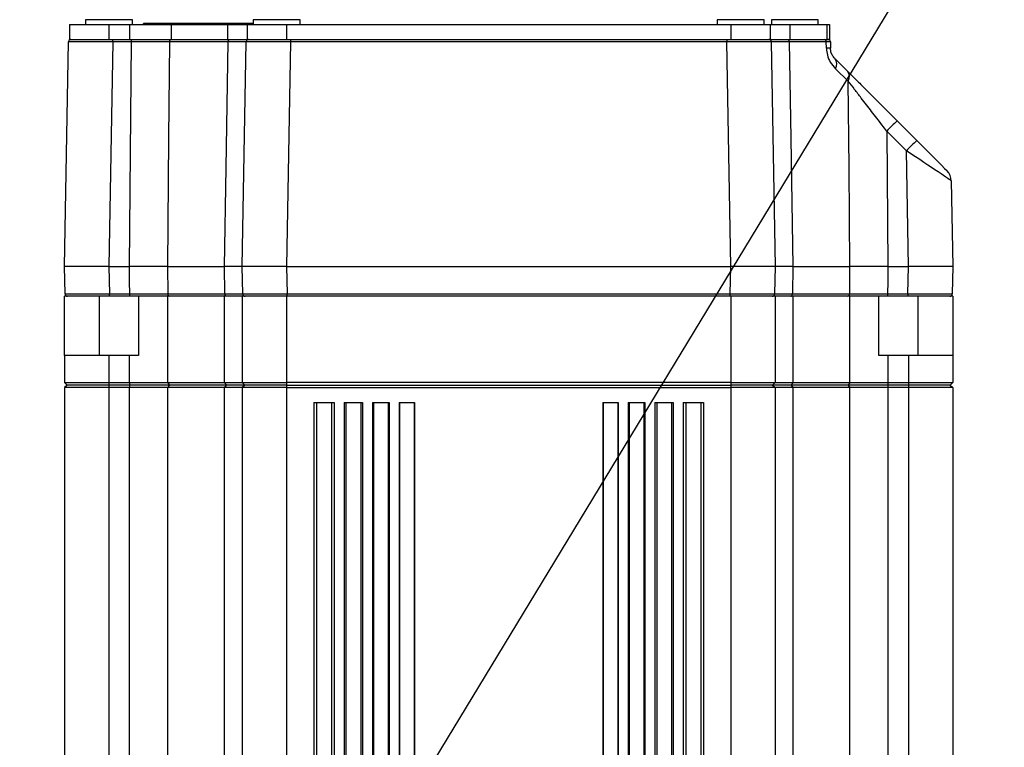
# Model space of a CAD drawing. Extents: x 0 to 16820, y 0 to 11880.
# Tile 52 of 78: x 8112 to 8312, y 7178 to 7325. Entities that reach past the tile are written whole.
import ezdxf

# ---------------------------------------------------------------- set-up
doc = ezdxf.new("R2010")
doc.units = 0
doc.header["$LTSCALE"] = 20
doc.layers.get('0').update_dxf_attribs({"linetype": 'CONTINUOUS'})
doc.styles.add('SLDTEXTSTYLE0', font='TXT', dxfattribs={"width": 0.605})
doc.dimstyles.new('SLDDIMSTYLE0', dxfattribs={"dimtxt": 100, "dimasz": 100, "dimexe": 0, "dimexo": 0.0625, "dimgap": 25, "dimtad": 1, "dimdec": 1, "dimrnd": 1e-09, "dimzin": 12, "dimtxsty": 'SLDTEXTSTYLE0', "dimsah": 1, "dimcen": 0, "dimazin": 3, "dimtfac": 1, "dimtofl": 0, "dimtmove": 0, "dimatfit": 3, "dimtolj": 1, "dimtzin": 12})
doc.dimstyles.new('SLDDIMSTYLE1', dxfattribs={"dimtxt": 100, "dimasz": 100, "dimexe": 0, "dimexo": 0.0625, "dimgap": 25, "dimtad": 1, "dimdec": 4, "dimlfac": 20, "dimzin": 12, "dimtxsty": 'SLDTEXTSTYLE0', "dimsah": 1, "dimcen": 0.09, "dimadec": 1, "dimazin": 3, "dimtfac": 1, "dimtofl": 0, "dimtmove": 0, "dimatfit": 3, "dimtolj": 1, "dimtzin": 12})

# ---------------------------------------------------------------- blocks, each defined once
blk = doc.blocks.new('_D')
at = {"color": 7, "linetype": 'CONTINUOUS'}
blk.add_line((10599.79, 8574.46), (7791.16, 6507.87), dxfattribs=at)
blk.add_solid([(10599.79, 8574.46), (10510.36, 8527.27), (10528.14, 8503.11)], dxfattribs=at)
at = {"color": 7, "linetype": 'CONTINUOUS', "insert": (8954.78, 7524), "char_height": 100, "attachment_point": 1, "rotation": 36.3456, "style": 'SLDTEXTSTYLE0'}
blk.add_mtext('R3487', dxfattribs=at)
blk = doc.blocks.new('_D_1')
at = {"color": 7, "linetype": 'CONTINUOUS'}
for q in [(9232.57, 8882.9), (7791.16, 6507.87)]:
    blk.add_line((8490.54, 7660.25), q, dxfattribs=at)
blk.add_solid([(8490.54, 7660.25), (8555.25, 7737.96), (8529.6, 7753.52)], dxfattribs=at)
at = {"color": 7, "linetype": 'CONTINUOUS', "insert": (8912.41, 8603.77), "char_height": 100, "attachment_point": 1, "rotation": 58.7465, "style": 'SLDTEXTSTYLE0'}
blk.add_mtext('R1348', dxfattribs=at)
blk = doc.blocks.new('_D_2')
at = {"color": 7, "linetype": 'CONTINUOUS'}
for p, q in [((4317.75, 7120.33), (3817.21, 7208.59)), ((7831.16, 6507.87), (11826.43, 6507.87))]:
    blk.add_line(p, q, dxfattribs=at)
blk.add_arc((7791.16, 6507.87), 4005.26, 0, 170, dxfattribs=at)
for points in [[(3846.75, 7203.38), (3880.08, 7298.85), (3850.61, 7304.42)], [(11796.43, 6507.87), (11810.18, 6608.05), (11780.18, 6607.68)]]:
    blk.add_solid(points, dxfattribs=at)
at = {"color": 7, "linetype": 'CONTINUOUS', "insert": (8009.94, 10638.69), "char_height": 100, "attachment_point": 1, "rotation": 355, "style": 'SLDTEXTSTYLE0'}
blk.add_mtext('170°', dxfattribs=at)

msp = doc.modelspace()

# ---------------------------------------------------------------- linework, layer by layer
at = {"color": 7, "linetype": 'CONTINUOUS'}
for p, q in [((8122.1647237, 7323.8716221), (8122.1647237, 7320.8716607)), ((8122.1647237, 7323.8716221), (8130.1647102, 7323.8716221)), ((8125.4147266, 7324.8716092), (8125.4147266, 7323.8716221)), ((8134.9147235, 7324.8716092), (8125.4147266, 7324.8716092)), ((8130.1647102, 7323.8716221), (8134.3272303, 7323.8716221)), ((8134.3272303, 7323.8716221), (8142.7793478, 7323.8716221)), ((8134.9147235, 7323.8716221), (8134.9147235, 7324.8716092)), ((8137.1647094, 7323.8716221), (8137.1647094, 7324.0716553)), ((8159.4147359, 7324.0716553), (8137.1647094, 7324.0716553)), ((8142.7793478, 7323.8716221), (8154.2047237, 7323.8716221)), ((8154.2047237, 7323.8716221), (8158.1647371, 7323.8716221)), ((8158.1647371, 7323.8716221), (8158.1647371, 7320.8716607)), ((8158.1647371, 7323.8716221), (8166.1647235, 7323.8716221)), ((8159.4147359, 7324.8716092), (8159.4147359, 7323.8716221)), ((8168.9147328, 7324.8716092), (8159.4147359, 7324.8716092)), ((8166.1647235, 7323.8716221), (8256.1647271, 7323.8716221)), ((8168.9147328, 7323.8716221), (8168.9147328, 7324.8716092)), ((8253.4147178, 7324.8716092), (8253.4147178, 7323.8716221)), ((8262.9147147, 7324.8716092), (8253.4147178, 7324.8716092)), ((8256.1647271, 7323.8716221), (8264.1647135, 7323.8716221)), ((8262.9147147, 7323.8716221), (8262.9147147, 7324.8716092)), ((8264.1647135, 7323.8716221), (8264.1647135, 7320.8716607)), ((8264.1647135, 7323.8716221), (8268.1247269, 7323.8716221)), ((8264.4147252, 7324.8716092), (8264.4147252, 7323.8716221)), ((8273.9147221, 7324.8716092), (8264.4147252, 7324.8716092)), ((8268.1247269, 7323.8716221), (8275.6130074, 7323.8716221)), ((8273.9147221, 7323.8716221), (8273.9147221, 7324.8716092)), ((8275.6130074, 7323.8716221), (8276.1647378, 7323.8716221)), ((8276.1647378, 7323.8716221), (8276.1647378, 7320.8716607)), ((8121.1647366, 7274.8716569), (8121.9590877, 7320.3803397)), ((8122.1647237, 7320.8716607), (8130.1647102, 7320.8716607)), ((8130.1647102, 7320.8716607), (8134.3272303, 7320.8716607)), ((8134.3272303, 7320.8716607), (8142.7793478, 7320.8716607)), ((8142.7793478, 7320.8716607), (8154.2047237, 7320.8716607)), ((8154.2047237, 7320.8716607), (8158.1647371, 7320.8716607)), ((8157.1647202, 7274.8716569), (8157.9590713, 7320.3803397)), ((8158.1647371, 7320.8716607), (8166.1647235, 7320.8716607)), ((8166.1647235, 7320.8716607), (8256.1647271, 7320.8716607)), ((8256.1647271, 7320.8716607), (8264.1647135, 7320.8716607)), ((8264.1647135, 7320.8716607), (8268.1247269, 7320.8716607)), ((8264.3703793, 7320.3803397), (8265.1647304, 7274.8716569)), ((8268.1247269, 7320.8716607), (8275.6130074, 7320.8716607)), ((8275.6130074, 7320.8716607), (8276.1647378, 7320.8716607)), ((8289.8980354, 7304.3877578), (8293.8778077, 7300.4080153)), ((8300.861684, 7292.2333575), (8301.164714, 7274.8716569)), ((8130.1633393, 7274.8716569), (8121.1647366, 7274.8716569)), ((8121.2608789, 7269.3629361), (8121.1647366, 7274.8716569)), ((8130.1633393, 7274.8716569), (8134.3279456, 7274.8716569)), ((8142.0105671, 7274.8716569), (8153.5652255, 7274.8716569)), ((8166.1633526, 7274.8716569), (8157.1647202, 7274.8716569)), ((8157.2608923, 7269.3629361), (8157.1647202, 7274.8716569)), ((8166.1633526, 7274.8716569), (8256.166098, 7274.8716569)), ((8265.1647304, 7274.8716569), (8256.166098, 7274.8716569)), ((8265.1647304, 7274.8716569), (8265.0685583, 7269.3629361)), ((8268.7642251, 7274.8716569), (8280.3188835, 7274.8716569)), ((8288.001505, 7274.8716569), (8292.1660815, 7274.8716569)), ((8301.164714, 7274.8716569), (8292.1660815, 7274.8716569)), ((8301.164714, 7274.8716569), (8301.0685717, 7269.3629361)), ((8121.1647366, 7256.8716502), (8121.1647366, 7268.871615)), ((8121.7608129, 7268.871615), (8121.1647366, 7268.871615)), ((8130.2595113, 7268.871615), (8121.7608129, 7268.871615)), ((8134.3730067, 7268.871615), (8130.2595113, 7268.871615)), ((8136.3090252, 7268.871615), (8134.3730067, 7268.871615)), ((8136.1647223, 7268.871615), (8136.1647223, 7256.8716502)), ((8142.0109843, 7268.871615), (8136.1647223, 7268.871615)), ((8153.5647188, 7268.871615), (8142.0109843, 7268.871615)), ((8157.1647202, 7268.871615), (8153.5647188, 7268.871615)), ((8157.1647202, 7268.871615), (8157.1647202, 7251.3716317)), ((8166.1647235, 7268.871615), (8157.1647202, 7268.871615)), ((8256.1647271, 7268.871615), (8166.1647235, 7268.871615)), ((8265.1647304, 7268.871615), (8256.1647271, 7268.871615)), ((8265.1647304, 7268.871615), (8265.1647304, 7251.3716317)), ((8268.7647318, 7268.871615), (8265.1647304, 7268.871615)), ((8280.3184663, 7268.871615), (8268.7647318, 7268.871615)), ((8286.1647283, 7268.871615), (8280.3184663, 7268.871615)), ((8286.1647283, 7256.8716502), (8286.1647283, 7268.871615)), ((8287.9564439, 7268.871615), (8286.258099, 7268.871615)), ((8292.0699392, 7268.871615), (8287.9564439, 7268.871615)), ((8300.5686675, 7268.871615), (8292.0699392, 7268.871615)), ((8301.164714, 7268.871615), (8300.5686675, 7268.871615)), ((8301.164714, 7268.871615), (8301.164714, 7256.8716502)), ((8121.1647366, 7256.8716502), (8121.1647366, 7251.3716317)), ((8130.1647102, 7256.8716502), (8121.1647366, 7256.8716502)), ((8134.3272303, 7256.8716502), (8130.1647102, 7256.8716502)), ((8136.1647223, 7256.8716502), (8134.3272303, 7256.8716502)), ((8288.0022203, 7256.8716502), (8286.1647283, 7256.8716502)), ((8292.1647106, 7256.8716502), (8288.0022203, 7256.8716502)), ((8301.164714, 7256.8716502), (8292.1647106, 7256.8716502)), ((8301.164714, 7256.8716502), (8301.164714, 7251.3716317)), ((8121.1647366, 7251.3716317), (8130.1647102, 7251.3716317)), ((8121.1647366, 7251.3716317), (8121.6647302, 7250.8716083)), ((8130.1647102, 7251.3716317), (8134.3272303, 7251.3716317)), ((8134.3272303, 7251.3716317), (8142.0109843, 7251.3716317)), ((8142.0109843, 7251.3716317), (8153.5647188, 7251.3716317)), ((8153.5647188, 7251.3716317), (8157.1647202, 7251.3716317)), ((8157.1647202, 7251.3716317), (8166.1647235, 7251.3716317)), ((8157.1647202, 7251.3716317), (8157.6647137, 7250.8716083)), ((8256.1647271, 7251.3716317), (8166.1647235, 7251.3716317)), ((8256.1647271, 7251.3716317), (8265.1647304, 7251.3716317)), ((8265.1647304, 7251.3716317), (8264.6647369, 7250.8716083)), ((8265.1647304, 7251.3716317), (8268.7647318, 7251.3716317)), ((8268.7647318, 7251.3716317), (8280.3184663, 7251.3716317)), ((8280.3184663, 7251.3716317), (8288.0022203, 7251.3716317)), ((8288.0022203, 7251.3716317), (8292.1647106, 7251.3716317)), ((8292.1647106, 7251.3716317), (8301.164714, 7251.3716317)), ((8301.164714, 7251.3716317), (8300.6647502, 7250.8716083)), ((8121.6647302, 7250.8716083), (8121.1647366, 7250.3716445)), ((8121.1647366, 7250.3716445), (8121.1647366, 7080.3716278)), ((8130.1647102, 7250.3716445), (8121.1647366, 7250.3716445)), ((8130.1647102, 7250.8716083), (8121.6647302, 7250.8716083)), ((8134.3272303, 7250.8716083), (8130.1647102, 7250.8716083)), ((8134.3272303, 7250.3716445), (8130.1647102, 7250.3716445)), ((8142.395166, 7250.8716083), (8134.3272303, 7250.8716083)), ((8142.0109843, 7250.3716445), (8134.3272303, 7250.3716445)), ((8153.5647188, 7250.3716445), (8142.0109843, 7250.3716445)), ((8153.8847362, 7250.8716083), (8142.395166, 7250.8716083)), ((8157.1647202, 7250.3716445), (8153.5647188, 7250.3716445)), ((8157.6647137, 7250.8716083), (8153.8847362, 7250.8716083)), ((8157.6647137, 7250.8716083), (8157.1647202, 7250.3716445)), ((8157.1647202, 7250.3716445), (8157.1647202, 7080.3716278)), ((8166.1647235, 7250.3716445), (8157.1647202, 7250.3716445)), ((8166.1647235, 7250.8716083), (8157.6647137, 7250.8716083)), ((8166.1647235, 7250.8716083), (8256.1647271, 7250.8716083)), ((8166.1647235, 7250.3716445), (8256.1647271, 7250.3716445)), ((8264.6647369, 7250.8716083), (8256.1647271, 7250.8716083)), ((8265.1647304, 7250.3716445), (8256.1647271, 7250.3716445)), ((8264.6647369, 7250.8716083), (8265.1647304, 7250.3716445)), ((8268.4447144, 7250.8716083), (8264.6647369, 7250.8716083)), ((8265.1647304, 7250.3716445), (8265.1647304, 7080.3716278)), ((8268.7647318, 7250.3716445), (8265.1647304, 7250.3716445)), ((8279.9342846, 7250.8716083), (8268.4447144, 7250.8716083)), ((8280.3184663, 7250.3716445), (8268.7647318, 7250.3716445)), ((8288.0022203, 7250.8716083), (8279.9342846, 7250.8716083)), ((8288.0022203, 7250.3716445), (8280.3184663, 7250.3716445)), ((8292.1647106, 7250.8716083), (8288.0022203, 7250.8716083)), ((8292.1647106, 7250.3716445), (8288.0022203, 7250.3716445)), ((8300.6647502, 7250.8716083), (8292.1647106, 7250.8716083)), ((8301.164714, 7250.3716445), (8292.1647106, 7250.3716445)), ((8300.6647502, 7250.8716083), (8301.164714, 7250.3716445)), ((8301.164714, 7250.3716445), (8301.164714, 7080.3716278)), ((8171.6647123, 7247.3716235), (8175.8142089, 7247.3716235)), ((8171.6647123, 7247.3716235), (8171.6647123, 7082.8716255)), ((8175.8142089, 7247.3716235), (8175.8142089, 7082.8716255)), ((8177.8142129, 7247.3716235), (8181.5410529, 7247.3716235)), ((8177.8142129, 7247.3716235), (8177.8142129, 7082.8716255)), ((8181.5410529, 7247.3716235), (8181.5410529, 7082.8716255)), ((8183.541057, 7247.3716235), (8186.9459127, 7247.3716235)), ((8183.541057, 7247.3716235), (8183.541057, 7082.8716255)), ((8186.9459127, 7247.3716235), (8186.9459127, 7082.8716255)), ((8188.9459168, 7247.3716235), (8192.1074961, 7247.3716235)), ((8188.9459168, 7247.3716235), (8188.9459168, 7082.8716255)), ((8192.1074961, 7247.3716235), (8192.1074961, 7082.8716255)), ((8230.2219545, 7247.3716235), (8233.3835338, 7247.3716235)), ((8230.2219545, 7247.3716235), (8230.2219545, 7082.8716255)), ((8233.3835338, 7247.3716235), (8233.3835338, 7082.8716255)), ((8235.3835081, 7247.3716235), (8238.7883936, 7247.3716235)), ((8235.3835081, 7247.3716235), (8235.3835081, 7082.8716255)), ((8238.7883936, 7247.3716235), (8238.7883936, 7082.8716255)), ((8240.7883977, 7247.3716235), (8244.5152377, 7247.3716235)), ((8240.7883977, 7247.3716235), (8240.7883977, 7082.8716255)), ((8244.5152377, 7247.3716235), (8244.5152377, 7082.8716255)), ((8246.5152417, 7247.3716235), (8250.6647383, 7247.3716235)), ((8246.5152417, 7247.3716235), (8246.5152417, 7082.8716255)), ((8250.6647383, 7247.3716235), (8250.6647383, 7082.8716255))]:
    msp.add_line(p, q, dxfattribs=at)
at = {"color": 8, "linetype": 'CONTINUOUS'}
for p, q in [((8130.1647102, 7323.8716221), (8130.1647102, 7320.8716607)), ((8134.3272303, 7323.8716221), (8134.3272303, 7320.8716607)), ((8142.7793478, 7323.8716221), (8142.7793478, 7320.8716607)), ((8154.2047237, 7323.8716221), (8154.2047237, 7320.8716607)), ((8166.1647235, 7323.8716221), (8166.1647235, 7320.8716607)), ((8256.1647271, 7323.8716221), (8256.1647271, 7320.8716607)), ((8268.1247269, 7323.8716221), (8268.1247269, 7320.8716607)), ((8275.6130074, 7323.8716221), (8275.6130074, 7320.8716607)), ((8130.9577202, 7320.3803397), (8130.1633393, 7274.8716569)), ((8130.9577202, 7320.3803397), (8130.9577202, 7320.8716607)), ((8134.7010409, 7320.3803397), (8130.9577202, 7320.3803397)), ((8134.7010409, 7320.3803397), (8134.7010409, 7320.8716607)), ((8154.3307577, 7320.3803397), (8142.4075638, 7320.3803397)), ((8166.9577037, 7320.3803397), (8166.1633526, 7274.8716569)), ((8166.9577037, 7320.8716607), (8166.9577037, 7320.3803397)), ((8255.3717469, 7320.3803397), (8166.9577037, 7320.3803397)), ((8255.3717469, 7320.8716607), (8255.3717469, 7320.3803397)), ((8256.166098, 7274.8716569), (8255.3717469, 7320.3803397)), ((8275.535283, 7320.3803397), (8267.9986929, 7320.3803397)), ((8275.5581413, 7319.0835214), (8275.535283, 7320.3803397)), ((8279.991505, 7312.4147153), (8277.373818, 7314.9455881)), ((8291.7564784, 7298.3390189), (8287.7767061, 7302.318821)), ((8292.1660815, 7274.8716569), (8291.7564784, 7298.3390189)), ((8130.1633393, 7274.8716569), (8130.2595113, 7269.3629361)), ((8142.0105671, 7274.8716569), (8142.058519, 7269.3629361)), ((8153.6579107, 7269.3629361), (8153.5652255, 7274.8716569)), ((8166.1633526, 7274.8716569), (8166.2594949, 7269.3629361)), ((8256.0699259, 7269.3629361), (8256.166098, 7274.8716569)), ((8268.7642251, 7274.8716569), (8268.6715399, 7269.3629361)), ((8280.2709316, 7269.3629361), (8280.3188835, 7274.8716569)), ((8292.0699392, 7269.3629361), (8292.1660815, 7274.8716569)), ((8130.2595113, 7269.3629361), (8134.3730067, 7269.3629361)), ((8130.2595113, 7268.871615), (8130.2595113, 7269.3629361)), ((8134.3730067, 7268.871615), (8134.3730067, 7269.3629361)), ((8142.058519, 7269.3629361), (8153.6579107, 7269.3629361)), ((8166.2594949, 7269.3629361), (8256.0699259, 7269.3629361)), ((8166.2594949, 7268.871615), (8166.2594949, 7269.3629361)), ((8256.0699259, 7268.871615), (8256.0699259, 7269.3629361)), ((8268.6715399, 7269.3629361), (8280.2709316, 7269.3629361)), ((8287.9564439, 7269.3629361), (8287.9564439, 7268.871615)), ((8287.9564439, 7269.3629361), (8292.0699392, 7269.3629361)), ((8292.0699392, 7269.3629361), (8292.0699392, 7268.871615)), ((8128.1647359, 7268.871615), (8128.1647359, 7256.8716502)), ((8142.0109843, 7268.871615), (8142.0109843, 7251.3716317)), ((8153.5647188, 7251.3716317), (8153.5647188, 7268.871615)), ((8166.1647235, 7268.871615), (8166.1647235, 7251.3716317)), ((8256.1647271, 7268.871615), (8256.1647271, 7251.3716317)), ((8268.7647318, 7268.871615), (8268.7647318, 7251.3716317)), ((8280.3184663, 7251.3716317), (8280.3184663, 7268.871615)), ((8294.1647445, 7256.8716502), (8294.1647445, 7268.871615)), ((8130.1647102, 7256.8716502), (8130.1647102, 7251.3716317)), ((8134.3272303, 7251.3716317), (8134.3272303, 7256.8716502)), ((8288.0022203, 7256.8716502), (8288.0022203, 7251.3716317)), ((8292.1647106, 7256.8716502), (8292.1647106, 7251.3716317)), ((8130.1647102, 7251.3716317), (8130.1647102, 7250.8716083)), ((8134.3272303, 7251.3716317), (8134.3272303, 7250.8716083)), ((8142.0109843, 7251.3716317), (8142.395166, 7250.8716083)), ((8153.5647188, 7251.3716317), (8153.8847362, 7250.8716083)), ((8166.1647235, 7251.3716317), (8166.1647235, 7250.8716083)), ((8256.1647271, 7251.3716317), (8256.1647271, 7250.8716083)), ((8268.7647318, 7251.3716317), (8268.4447144, 7250.8716083)), ((8280.3184663, 7251.3716317), (8279.9342846, 7250.8716083)), ((8288.0022203, 7251.3716317), (8288.0022203, 7250.8716083)), ((8292.1647106, 7251.3716317), (8292.1647106, 7250.8716083)), ((8130.1647102, 7250.8716083), (8130.1647102, 7250.3716445)), ((8130.1647102, 7250.3716445), (8130.1647102, 7080.3716278)), ((8134.3272303, 7250.8716083), (8134.3272303, 7250.3716445)), ((8134.3272303, 7080.3716278), (8134.3272303, 7250.3716445)), ((8142.395166, 7250.8716083), (8142.0109843, 7250.3716445)), ((8142.0109843, 7250.3716445), (8142.0109843, 7080.3716278)), ((8153.8847362, 7250.8716083), (8153.5647188, 7250.3716445)), ((8153.5647188, 7080.3716278), (8153.5647188, 7250.3716445)), ((8166.1647235, 7250.8716083), (8166.1647235, 7250.3716445)), ((8166.1647235, 7250.3716445), (8166.1647235, 7080.3716278)), ((8256.1647271, 7250.8716083), (8256.1647271, 7250.3716445)), ((8256.1647271, 7250.3716445), (8256.1647271, 7080.3716278)), ((8268.4447144, 7250.8716083), (8268.7647318, 7250.3716445)), ((8268.7647318, 7250.3716445), (8268.7647318, 7080.3716278)), ((8279.9342846, 7250.8716083), (8280.3184663, 7250.3716445)), ((8280.3184663, 7080.3716278), (8280.3184663, 7250.3716445)), ((8288.0022203, 7250.8716083), (8288.0022203, 7250.3716445)), ((8288.0022203, 7250.3716445), (8288.0022203, 7080.3716278)), ((8292.1647106, 7250.8716083), (8292.1647106, 7250.3716445)), ((8292.1647106, 7250.3716445), (8292.1647106, 7080.3716278)), ((8172.2451721, 7247.3716235), (8172.2451721, 7082.8716255)), ((8175.233749, 7247.3716235), (8175.233749, 7082.8716255)), ((8178.1833445, 7247.3716235), (8178.1833445, 7082.8716255)), ((8181.1719214, 7247.3716235), (8181.1719214, 7082.8716255)), ((8183.7491964, 7247.3716235), (8183.7491964, 7082.8716255)), ((8186.7377733, 7247.3716235), (8186.7377733, 7082.8716255)), ((8189.0324031, 7247.3716235), (8189.0324031, 7082.8716255)), ((8192.0210098, 7247.3716235), (8192.0210098, 7082.8716255)), ((8230.3084408, 7247.3716235), (8230.3084408, 7082.8716255)), ((8233.2970177, 7247.3716235), (8233.2970177, 7082.8716255)), ((8235.5916773, 7247.3716235), (8235.5916773, 7082.8716255)), ((8238.5802542, 7247.3716235), (8238.5802542, 7082.8716255)), ((8241.1575292, 7247.3716235), (8241.1575292, 7082.8716255)), ((8244.1461061, 7247.3716235), (8244.1461061, 7082.8716255)), ((8247.0956718, 7247.3716235), (8247.0956718, 7082.8716255)), ((8250.0842785, 7247.3716235), (8250.0842785, 7082.8716255))]:
    msp.add_line(p, q, dxfattribs=at)
at = {"color": 8, "linetype": 'CONTINUOUS', "flags": 128}
for points in [[(8134.3279456, 7274.8716569), (8134.5166241, 7297.9133821), (8134.7010409, 7320.3803397)], [(8142.4075638, 7320.3803397), (8142.2371541, 7300.8752561), (8142.0105671, 7274.8716569)], [(8153.5652255, 7274.8716569), (8153.9016341, 7294.8680616), (8154.3307577, 7320.3803397)], [(8154.3307577, 7320.3803397), (8154.3378209, 7320.4766608), (8154.3565665, 7320.5689884), (8154.3863391, 7320.653925), (8154.4259762, 7320.728252), (8154.4740175, 7320.7891679), (8154.5286452, 7320.8344078), (8154.5878028, 7320.8622432), (8154.6492552, 7320.8716607)], [(8267.6801954, 7320.8716607), (8267.7416478, 7320.8622432), (8267.8008054, 7320.8344078), (8267.8554331, 7320.7891679), (8267.9034744, 7320.728252), (8267.9431115, 7320.653925), (8267.9728841, 7320.5689884), (8267.9916297, 7320.4766608), (8267.9986929, 7320.3803397)], [(8267.9986929, 7320.3803397), (8268.3267568, 7300.8752561), (8268.7642251, 7274.8716569)], [(8280.3188835, 7274.8716569), (8280.144689, 7294.8680616), (8279.991505, 7312.4147153)], [(8287.7767061, 7302.318821), (8287.8514801, 7293.197999), (8288.001505, 7274.8716569)], [(8134.3730067, 7269.3629361), (8134.3528305, 7271.8300915), (8134.3279456, 7274.8716569)], [(8288.001505, 7274.8716569), (8287.9766201, 7271.8300915), (8287.9564439, 7269.3629361)], [(8153.9776896, 7268.871615), (8153.915969, 7268.8810325), (8153.856573, 7268.9088679), (8153.8017367, 7268.9541078), (8153.7535165, 7269.0150237), (8153.7137006, 7269.0893507), (8153.6838387, 7269.1742873), (8153.6650037, 7269.2666149), (8153.6579107, 7269.3629361)], [(8268.351761, 7268.871615), (8268.4134816, 7268.8810325), (8268.4728776, 7268.9088679), (8268.5277139, 7268.9541078), (8268.575934, 7269.0150237), (8268.6157201, 7269.0893507), (8268.6456119, 7269.1742873), (8268.6644469, 7269.2666149), (8268.6715399, 7269.3629361)]]:
    msp.add_lwpolyline(points, dxfattribs=at)
at = {"color": 7, "linetype": 'CONTINUOUS', "flags": 128}
for points in [[(8276.3703738, 7320.3803397), (8276.3881062, 7319.3633652), (8276.3929938, 7319.0835214)], [(8277.2712384, 7317.0145846), (8278.5526787, 7315.7331443), (8279.8021411, 7314.4836521)], [(8293.8778077, 7300.4080153), (8295.0690662, 7299.2167569), (8296.2144886, 7298.0713344), (8297.2700273, 7297.0157361), (8298.1952702, 7296.0905528), (8298.9545141, 7295.3312493), (8299.5187317, 7294.7670913), (8299.8661672, 7294.4196558), (8299.9834691, 7294.3023539)]]:
    msp.add_lwpolyline(points, dxfattribs=at)
at = {"color": 7, "linetype": 'CONTINUOUS'}
for centre, radius, start, end in [((7791.1647235, 6507.8716374), 3487, 190, 170), ((7791.1647235, 6507.8716374), 1348, 190, 170), ((8122.4590051, 7320.3716374), 0.5, 90, 179), ((8158.4590051, 7320.3716374), 0.5, 90, 179), ((8263.8704419, 7320.3716374), 0.5, 1, 90), ((8275.8704419, 7320.3716374), 0.5, 1, 90), ((8297.8621301, 7292.1810223), 3, 1, 45), ((8121.7608025, 7269.3716374), 0.5, 181, 270), ((8157.7608025, 7269.3716374), 0.5, 181, 270), ((8264.5686445, 7269.3716374), 0.5, 270, 359), ((8300.5686445, 7269.3716374), 0.5, 270, 359)]:
    msp.add_arc(centre, radius, start, end, dxfattribs=at)
at = {"color": 8, "linetype": 'CONTINUOUS'}
for centre, radius, start, end in [((8142.8572467, 7320.4244261), 0.4518388, 98.186363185, 185.599326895), ((8275.0933948, 7320.4339893), 0.445133, 353.077601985, 79.494533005), ((8275.9755676, 7301.899558), 17.1890327, 88.608466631, 91.391533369), ((8275.7866802, 7315.9039399), 1.8540347, 328.875416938, 36.801315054), ((8278.3139756, 7313.3043102), 1.8988112, 332.062966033, 38.396135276), ((8330.5226542, 7260.6123934), 59.7213712, 132.862077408, 135.705215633), ((8334.516806, 7256.6191093), 59.7410786, 132.863351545, 135.705591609), ((8142.5078306, 7269.3184175), 0.4515117, 174.341511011, 261.717705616), ((8279.82162, 7269.3184175), 0.4515117, 278.282294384, 5.658488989)]:
    msp.add_arc(centre, radius, start, end, dxfattribs=at)
for centre, major_axis, ratio, start_param, end_param in [((8130.9602999, 7320.3716374), (9.0012186, -0.0087261), 0.0009691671, 1.5710849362, 3.1415766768), ((8166.9602999, 7320.3716374), (9.0012186, -0.0087261), 0.0009691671, 1.5710849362, 3.1415766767), ((8255.3691471, 7320.3716374), (9.0012186, 0.0087261), 0.0009691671, 0.0000159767, 1.5705077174), ((8291.7546089, 7298.2885435), (9.107033, -6.0552839), 0.003939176, 0.0027194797, 1.57321122), ((8130.2620973, 7269.3716374), (9.0012186, 0.0087261), 0.0009691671, 3.141608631, 4.712100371), ((8166.2620973, 7269.3716374), (9.0012186, 0.0087261), 0.0009691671, 3.1416086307, 4.712100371), ((8256.0673497, 7269.3716374), (9.0012186, -0.0087261), 0.0009691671, 4.7126775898, 6.2831693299), ((8292.0673497, 7269.3716374), (9.0012186, -0.0087261), 0.0009691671, 4.7126775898, 6.2831693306)]:
    msp.add_ellipse(centre, major_axis=major_axis, ratio=ratio, start_param=start_param, end_param=end_param, dxfattribs=at)
at = {"color": 7, "linetype": 'CONTINUOUS'}
for points, knots in [([(8134.7010409, 7320.8716607), (8135.4175107, 7320.8716607), (8137.3077593, 7320.8716607), (8140.2694846, 7320.8716607), (8141.9517687, 7320.8716607), (8142.7929078, 7320.8716607)], [0, 0, 0, 0, 0.2338333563, 0.6169180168, 1, 1, 1, 1]), ([(8277.2712384, 7317.0145846), (8277.0964172, 7317.2110884), (8276.800559, 7317.5436411), (8276.5060369, 7318.2363706), (8276.4063717, 7318.7632498), (8276.3963416, 7319.0033743), (8276.3929938, 7319.0835214)], [0, 0, 0, 0, 0.4500258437, 0.7616001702, 0.9204285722, 1, 1, 1, 1]), ([(8279.8021411, 7314.4836521), (8280.3272049, 7313.9585719), (8281.3910685, 7312.8946753), (8283.4348908, 7310.8509306), (8285.8732366, 7308.4124973), (8288.1386936, 7306.1471052), (8289.49165, 7304.7941445), (8289.8980354, 7304.3877578)], [0, 0, 0, 0, 0.18184833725, 0.36845387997, 0.62413159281, 0.88710098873, 1, 1, 1, 1]), ([(8142.0105671, 7274.8716569), (8141.5498007, 7274.8716569), (8140.320183, 7274.8716569), (8137.6929685, 7274.8716569), (8135.4496171, 7274.8716569), (8134.3279456, 7274.8716569)], [0, 0, 0, 0, 0.2305603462, 0.6152816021, 1, 1, 1, 1]), ([(8157.1647202, 7274.8716569), (8157.1230372, 7274.8716569), (8157.0118013, 7274.8716569), (8155.9355126, 7274.8716569), (8154.3553217, 7274.8716569), (8153.5652255, 7274.8716569)], [0, 0, 0, 0, 0.2305611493, 0.615280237, 1, 1, 1, 1]), ([(8268.7642251, 7274.8716569), (8268.2761549, 7274.8716569), (8266.9737063, 7274.8716569), (8265.5011081, 7274.8716569), (8265.2768574, 7274.8716569), (8265.1647304, 7274.8716569)], [0, 0, 0, 0, 0.2305643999, 0.6152768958, 1, 1, 1, 1]), ([(8288.001505, 7274.8716569), (8287.3315871, 7274.8716569), (8285.5438067, 7274.8716569), (8282.7310255, 7274.8716569), (8281.1229263, 7274.8716569), (8280.3188835, 7274.8716569)], [0, 0, 0, 0, 0.2305590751, 0.6152828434, 1, 1, 1, 1])]:
    msp.add_open_spline(points, degree=3, knots=knots, dxfattribs=at)
at = {"color": 8, "linetype": 'CONTINUOUS'}
for points, knots in [([(8142.4075638, 7320.3803397), (8141.6070422, 7320.3807266), (8140.0059904, 7320.3815006), (8137.5162221, 7320.3811633), (8135.7362408, 7320.3807909), (8135.0516132, 7320.3804925), (8134.7010409, 7320.3803397)], [0, 0, 0, 0, 0.3829643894, 0.7659328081, 0.8801429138, 1, 1, 1, 1]), ([(8157.9590713, 7320.3803397), (8157.8498538, 7320.3807266), (8157.6314147, 7320.3815006), (8156.2958858, 7320.3811633), (8155.1087304, 7320.3807909), (8154.5942265, 7320.3804925), (8154.3307577, 7320.3803397)], [0, 0, 0, 0, 0.3829590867, 0.7659329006, 0.8801381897, 1, 1, 1, 1]), ([(8267.9986929, 7320.3803397), (8267.2016564, 7320.3807266), (8265.6075738, 7320.3815006), (8264.6917402, 7320.3811633), (8264.401636, 7320.3807909), (8264.3809648, 7320.3804925), (8264.3703793, 7320.3803397)], [0, 0, 0, 0, 0.3829675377, 0.7659397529, 0.8801399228, 1, 1, 1, 1]), ([(8276.3703738, 7320.3803397), (8276.369692, 7320.3804008), (8276.3639177, 7320.3809186), (8276.209901, 7320.38129), (8275.7692314, 7320.3806692), (8275.535283, 7320.3803397)], [0, 0, 0, 0, 0.0590986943, 0.5004818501, 1, 1, 1, 1]), ([(8275.5581413, 7319.0835214), (8275.6010443, 7318.6153231), (8275.6937901, 7317.6031924), (8276.3383068, 7316.1079652), (8277.0042774, 7315.3604031), (8277.373818, 7314.9455881)], [0, 0, 0, 0, 0.2770047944, 0.5988169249, 1, 1, 1, 1]), ([(8287.7767061, 7302.318821), (8287.4633766, 7302.7258425), (8286.4429079, 7304.0514524), (8284.7043448, 7306.3084712), (8282.8401995, 7308.7260785), (8281.2457367, 7310.7922005), (8280.4122848, 7311.870381), (8279.991505, 7312.4147153)], [0, 0, 0, 0, 0.1149177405, 0.3742703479, 0.6387855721, 0.8176359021, 1, 1, 1, 1]), ([(8134.3730067, 7269.3629361), (8135.0460469, 7269.3626919), (8136.8396345, 7269.3620412), (8139.0654652, 7269.3619037), (8140.9081641, 7269.3622854), (8141.6706567, 7269.3627167), (8142.058519, 7269.3629361)], [0, 0, 0, 0, 0.2306402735, 0.6146341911, 0.8039733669, 1, 1, 1, 1]), ([(8153.6579107, 7269.3629361), (8154.149598, 7269.3626919), (8155.4598713, 7269.3620413), (8156.5883099, 7269.3619037), (8157.1768225, 7269.3622854), (8157.2325465, 7269.3627167), (8157.2608923, 7269.3629361)], [0, 0, 0, 0, 0.2306436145, 0.6146308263, 0.8039701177, 1, 1, 1, 1]), ([(8265.0685583, 7269.3629361), (8265.1086677, 7269.3626919), (8265.2155548, 7269.3620413), (8266.1262245, 7269.3619037), (8267.4205734, 7269.3622854), (8268.2497459, 7269.3627167), (8268.6715399, 7269.3629361)], [0, 0, 0, 0, 0.2306396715, 0.6146295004, 0.8039648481, 1, 1, 1, 1]), ([(8280.2709316, 7269.3629361), (8280.7322758, 7269.3626919), (8281.9617624, 7269.3620412), (8284.0853933, 7269.3619037), (8286.259036, 7269.3622854), (8287.3841247, 7269.3627167), (8287.9564439, 7269.3629361)], [0, 0, 0, 0, 0.2306310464, 0.6146339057, 0.80396884, 1, 1, 1, 1])]:
    msp.add_open_spline(points, degree=3, knots=knots, dxfattribs=at)

# ---------------------------------------------------------------- dimensions: what is measured, and where the dimension line sits
at = {"color": 7, "linetype": 'CONTINUOUS'}
dim = msp.add_angular_dim_2l(base=(8140.2463275, 10497.8926284), line1=((6833.3630896, 6507.8716374), (7791.1647235, 6507.8716374)), line2=((4357.1400888, 7113.3828329), (6463.6438724, 6741.9493809)), dimstyle='SLDDIMSTYLE1', dxfattribs=at)
dim.commit()
dim.dimension.update_dxf_attribs({"geometry": '_D_2', "text_midpoint": (8140.2463275, 10497.8926284), "dimtype": 162})
for mpoint, picture, middle in [((8490.5424676, 7660.2495143), '_D_1', (9128.1680713, 8710.8770973)), ((10599.7943733, 8574.4554102), '_D', (9195.4797484, 7541.1637238))]:
    dim = msp.add_radius_dim(center=(7791.1647235, 6507.8716374), mpoint=mpoint, dimstyle='SLDDIMSTYLE0', dxfattribs=at)
    dim.commit()
    dim.dimension.update_dxf_attribs({"geometry": picture, "text_midpoint": middle, "dimtype": 164})

doc.saveas('drawing.dxf')
